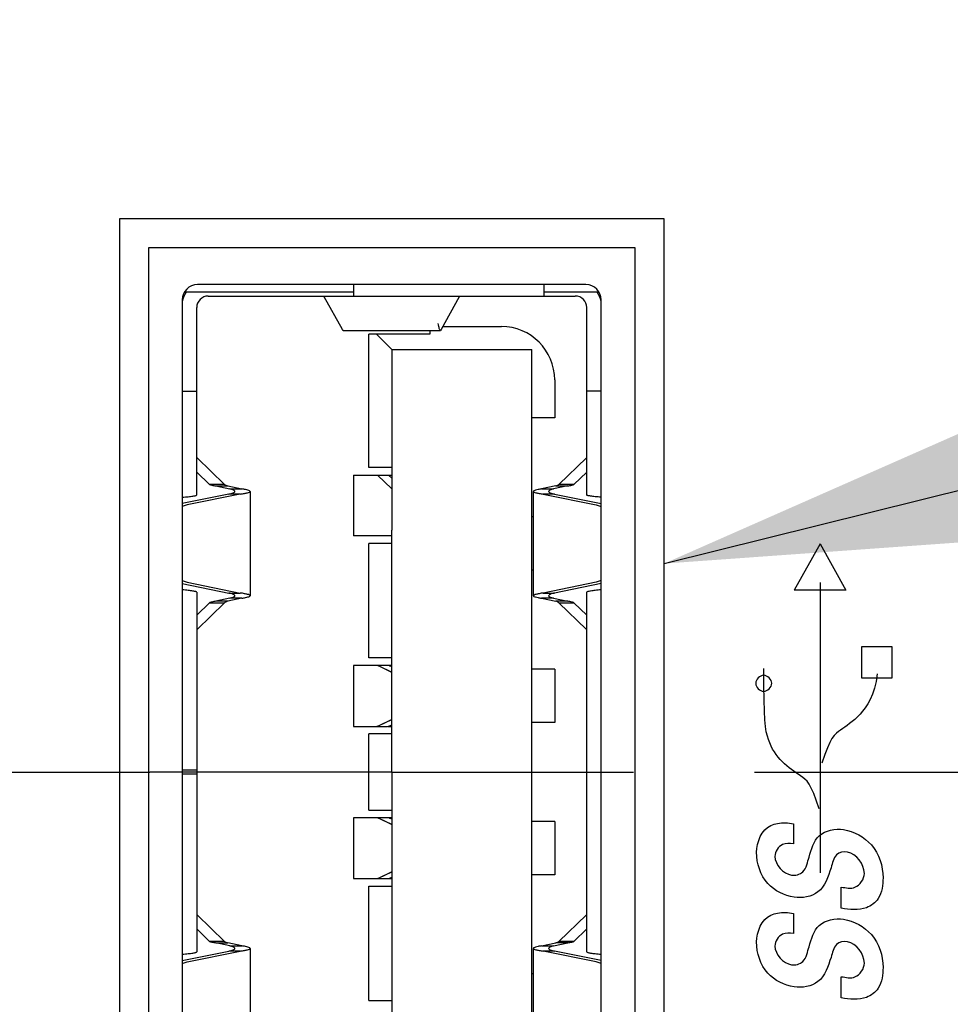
# Model space of a CAD drawing. Header units: inches. Extents: x 0.2 to 16.8, y 0.2 to 10.8.
# Tile 10 of 28: x 9.038 to 9.519, y 4.86 to 5.369. Entities that reach past the tile are written whole.
import ezdxf

# ---------------------------------------------------------------- set-up
doc = ezdxf.new("R2010")
doc.units = ezdxf.units.IN
doc.header["$LTSCALE"] = 0.935
doc.header["$MEASUREMENT"] = 0
doc.linetypes.add('CENTER', pattern=[0.6, 0.375, -0.075, 0.075, -0.075])
doc.layers.get('0').update_dxf_attribs({"linetype": 'CONTINUOUS'})
for name, color, linetype in [('DEFAULT_1', 7, 'CENTER'), ('DETAIL', 7, 'CONTINUOUS'), ('DIMENSIONS', 7, 'CONTINUOUS')]:
    doc.layers.add(name, color=color, linetype=linetype)
doc.styles.get("Standard").update_dxf_attribs({"font": 'txt', "width": 0.8})
doc.dimstyles.new('DIMSTYLE_1', dxfattribs={"dimtxt": 0.125, "dimasz": 0.18, "dimexe": 0.125, "dimexo": 0.0625, "dimgap": 0.09, "dimtad": 0, "dimtih": 1, "dimtoh": 1, "dimdec": 3, "dimzin": 4, "dimdsep": 46, "dimtxsty": 'STANDARD', "dimblk": '_FILLED', "dimblk1": '_FILLED', "dimblk2": '_FILLED', "dimcen": 0.09, "dimadec": 0, "dimazin": 0, "dimtp": 0.001, "dimtm": 0.001, "dimtfac": 1, "dimtdec": 3, "dimtofl": 0, "dimtmove": 0, "dimatfit": 3, "dimldrblk": '_FILLED', "dimfxl": 1, "dimtolj": 1, "dimtzin": 4, "dimarcsym": 0})
doc.dimstyles.get("Standard").update_dxf_attribs({"dimtxt": 0.125, "dimasz": 0.18, "dimexe": 0.125, "dimexo": 0.0625, "dimgap": 0.09, "dimtad": 0, "dimtih": 1, "dimtoh": 1, "dimdec": 3, "dimzin": 4, "dimdsep": 46, "dimtxsty": 'STANDARD', "dimblk": '_FILLED', "dimblk1": '_FILLED', "dimblk2": '_FILLED', "dimcen": 0.09, "dimadec": 0, "dimazin": 0, "dimtol": 1, "dimtp": 0.01, "dimtm": 0.01, "dimtfac": 1, "dimtdec": 3, "dimtofl": 0, "dimtmove": 0, "dimatfit": 3, "dimldrblk": '_FILLED', "dimfxl": 1, "dimtolj": 1, "dimtzin": 4, "dimarcsym": 0})

# ---------------------------------------------------------------- blocks, each defined once
blk = doc.blocks.new('*D4')
at = {"layer": 'DIMENSIONS', "color": 2, "linetype": 'CONTINUOUS'}
blk.add_line((9.4180483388, 4.9797952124), (11.440445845, 4.9797952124), dxfattribs=at)
at = {"layer": 'DIMENSIONS', "color": 2, "linetype": 'CONTINUOUS', "insert": (11.502945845, 5.0422952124), "char_height": 0.125, "width": 1.225, "attachment_point": 1, "line_spacing_factor": 0.9}
blk.add_mtext('1.720{\\Ftxt.shx;\\W1.000000;\\H0.125000; }[43.7]', dxfattribs=at)
blk = doc.blocks.new('_FILLED')
at = {"color": 0, "linetype": 'BYBLOCK'}
blk.add_solid([(0, 0), (-1, 0.1736111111), (-1, -0.1736111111)], dxfattribs=at)
blk = doc.blocks.new('*D5')
at = {"layer": 'DIMENSIONS', "color": 2, "linetype": 'CONTINUOUS'}
blk.add_line((9.3023753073, 5.9012518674), (11.440445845, 5.9012518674), dxfattribs=at)
at = {"layer": 'DIMENSIONS', "color": 2, "linetype": 'CONTINUOUS', "insert": (11.502945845, 5.9637518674), "char_height": 0.125, "width": 1.225, "attachment_point": 1, "line_spacing_factor": 0.9}
blk.add_mtext('2.642{\\Ftxt.shx;\\W1.000000;\\H0.125000; }[67.1]', dxfattribs=at)
blk = doc.blocks.new('*D6')
at = {"layer": 'DIMENSIONS', "color": 2, "linetype": 'CONTINUOUS'}
blk.add_line((9.3018753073, 6.8001967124), (11.440445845, 6.8001967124), dxfattribs=at)
at = {"layer": 'DIMENSIONS', "color": 2, "linetype": 'CONTINUOUS', "insert": (11.502945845, 6.8626967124), "char_height": 0.125, "width": 1.325, "attachment_point": 1, "line_spacing_factor": 0.9}
blk.add_mtext('3.541{\\Ftxt.shx;\\W1.000000;\\H0.125000; }[89.94]', dxfattribs=at)
blk = doc.blocks.new('*D7')
at = {"layer": 'DIMENSIONS', "color": 2, "linetype": 'CONTINUOUS'}
blk.add_line((9.1022762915, 7.3088406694), (11.440445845, 7.3088406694), dxfattribs=at)
at = {"layer": 'DIMENSIONS', "color": 2, "linetype": 'CONTINUOUS', "insert": (11.502945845, 7.3713406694), "char_height": 0.125, "width": 1.425, "attachment_point": 1, "line_spacing_factor": 0.9}
blk.add_mtext('4.049{\\Ftxt.shx;\\W1.000000;\\H0.125000; }[102.86]', dxfattribs=at)

msp = doc.modelspace()

# ---------------------------------------------------------------- linework, layer by layer
at = {"color": 7, "linetype": 'CONTINUOUS'}
for p, q in [((9.3713107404, 5.2658582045), (9.0897359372, 5.2658582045)), ((9.0897359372, 5.2658582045), (9.0897359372, 4.6937322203)), ((9.3713107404, 4.6937322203), (9.3713107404, 5.2658582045)), ((9.3563107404, 5.2508582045), (9.1047359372, 5.2508582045)), ((9.1047359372, 5.2508582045), (9.1047359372, 4.7087322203)), ((9.3563107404, 4.7087322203), (9.3563107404, 5.2508582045)), ((9.2304047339, 5.1263854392), (9.2231723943, 5.1333385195)), ((9.2304976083, 5.1262302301), (9.2231723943, 5.1333385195)), ((9.2304169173, 5.0314249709), (9.2240092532, 5.0345056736)), ((9.2305233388, 5.031332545), (9.224009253, 5.0345056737)), ((9.2240092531, 5.0038249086), (9.2305233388, 5.0069980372)), ((9.2240092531, 5.0038249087), (9.2304169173, 5.0069056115)), ((9.2304169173, 4.9526848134), (9.2240092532, 4.9557655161)), ((9.2305233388, 4.9525923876), (9.224009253, 4.9557655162)), ((9.2240092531, 4.9250847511), (9.2305233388, 4.9282578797)), ((9.2240092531, 4.9250847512), (9.2304169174, 4.928165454))]:
    msp.add_line(p, q, dxfattribs=at)
at = {"color": 6, "linetype": 'CONTINUOUS'}
for p, q in [((9.2108382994, 5.2278267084), (9.1234804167, 5.2278267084)), ((9.3309167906, 5.231763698), (9.130129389, 5.231763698)), ((9.2108382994, 5.231763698), (9.2108382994, 5.2258582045)), ((9.3092634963, 5.2258582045), (9.3092634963, 5.231763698)), ((9.3375657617, 5.2278267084), (9.3092634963, 5.2278267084)), ((9.1222553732, 5.2238896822), (9.1222553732, 4.7357007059)), ((9.135641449, 5.2258582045), (9.3254052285, 5.2258582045)), ((9.1951359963, 5.2258582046), (9.1956570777, 5.225438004)), ((9.2050099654, 5.2086038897), (9.1956570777, 5.225438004)), ((9.2653895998, 5.225438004), (9.2560367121, 5.2086038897)), ((9.2653895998, 5.225438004), (9.2659106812, 5.2258582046)), ((9.3387908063, 4.7357007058), (9.3387908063, 5.2238896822)), ((9.1297359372, 5.1230549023), (9.1297359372, 5.2199526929)), ((9.3313107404, 5.1230549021), (9.3313107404, 5.2199526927)), ((9.2053915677, 5.208141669), (9.2050099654, 5.2086038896)), ((9.2053915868, 5.208141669), (9.2556550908, 5.208141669)), ((9.2502083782, 5.208141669), (9.2502083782, 5.2061731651)), ((9.2560367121, 5.2086038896), (9.2556551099, 5.208141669)), ((9.25687359, 5.2101101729), (9.2872162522, 5.2101101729)), ((9.2502083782, 5.2061731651), (9.2187123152, 5.2061731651)), ((9.2187123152, 5.1372755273), (9.2187123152, 5.2061731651)), ((9.222649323, 5.2061731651), (9.2305233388, 5.1982991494)), ((9.2305233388, 5.1982991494), (9.3029642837, 5.1982991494)), ((9.2305233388, 5.1982991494), (9.2305233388, 5.1048202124)), ((9.3029642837, 4.7612912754), (9.3029642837, 5.1982991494)), ((9.3147753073, 5.1825511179), (9.3147753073, 5.1628660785)), ((9.1222553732, 5.1766456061), (9.1297359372, 5.1766456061)), ((9.3387908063, 5.1766456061), (9.3313107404, 5.1766456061)), ((9.3147753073, 5.1628660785), (9.3029642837, 5.1628660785)), ((9.129929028, 5.1422572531), (9.1441690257, 5.1284785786)), ((9.3311176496, 5.1422572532), (9.3168776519, 5.1284785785)), ((9.2305233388, 5.1372755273), (9.2187123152, 5.1372755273)), ((9.1297359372, 5.1348998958), (9.1363722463, 5.1284785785)), ((9.2108382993, 5.1333385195), (9.2305233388, 5.1333385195)), ((9.2108382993, 5.1333385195), (9.2108382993, 5.1018424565)), ((9.2305233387, 5.1317471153), (9.2288898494, 5.1333385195)), ((9.3313107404, 5.1348998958), (9.3246744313, 5.1284785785)), ((9.1441690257, 5.1284785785), (9.1363722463, 5.1284785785)), ((9.139561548, 5.1277539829), (9.1457636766, 5.1277539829)), ((9.139561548, 5.1277539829), (9.1469131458, 5.1261407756)), ((9.1457636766, 5.1277539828), (9.1531152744, 5.1261407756)), ((9.1469131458, 5.1261407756), (9.1531152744, 5.1261407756)), ((9.3152830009, 5.1277539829), (9.3079314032, 5.1261407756)), ((9.3079314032, 5.1261407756), (9.3141335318, 5.1261407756)), ((9.3214851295, 5.1277539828), (9.3141335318, 5.1261407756)), ((9.3152830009, 5.1277539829), (9.3214851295, 5.1277539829)), ((9.3246744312, 5.1284785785), (9.3168776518, 5.1284785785)), ((9.1463916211, 5.1234653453), (9.1222553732, 5.1185857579)), ((9.1522460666, 5.1234653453), (9.1248500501, 5.1179267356)), ((9.1522460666, 5.1234653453), (9.1463916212, 5.1234653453)), ((9.1572949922, 5.1248688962), (9.1572949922, 5.070942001)), ((9.3037516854, 5.070942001), (9.3037516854, 5.1248688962)), ((9.3146550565, 5.1234653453), (9.308800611, 5.1234653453)), ((9.308800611, 5.1234653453), (9.3361966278, 5.1179267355)), ((9.3146550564, 5.1234653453), (9.3387908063, 5.1185858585)), ((9.1248500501, 5.1179267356), (9.1222455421, 5.1169888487)), ((9.3361966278, 5.1179267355), (9.3388006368, 5.1169891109)), ((9.3037516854, 5.1116849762), (9.3029642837, 5.1116849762)), ((9.2304800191, 5.1018424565), (9.2108382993, 5.1018424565)), ((9.2305233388, 5.0979054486), (9.2187123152, 5.0979054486)), ((9.2187123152, 5.0388503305), (9.2187123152, 5.0979054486)), ((9.3037516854, 5.084125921), (9.3029642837, 5.084125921)), ((9.1222455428, 5.0788220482), (9.12485005, 5.0778841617)), ((9.1222553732, 5.0772251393), (9.1463916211, 5.0723455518)), ((9.12485005, 5.0778841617), (9.1522460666, 5.0723455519)), ((9.3361966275, 5.0778841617), (9.308800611, 5.0723455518)), ((9.3387908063, 5.0772250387), (9.3146550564, 5.0723455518)), ((9.3388006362, 5.078821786), (9.3361966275, 5.0778841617)), ((9.1297359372, 5.0727559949), (9.1297359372, 4.8868344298)), ((9.1463916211, 5.0723455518), (9.1522460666, 5.0723455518)), ((9.308800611, 5.0723455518), (9.3146550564, 5.0723455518)), ((9.3313107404, 4.88683443), (9.3313107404, 5.0727559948)), ((9.1363722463, 5.0673323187), (9.1297359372, 5.0609110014)), ((9.1441690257, 5.0673323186), (9.129929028, 5.0535536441)), ((9.1363722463, 5.0673323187), (9.1441690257, 5.0673323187)), ((9.1469131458, 5.0696701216), (9.139561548, 5.0680569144)), ((9.1457636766, 5.0680569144), (9.139561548, 5.0680569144)), ((9.1531152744, 5.0696701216), (9.1457636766, 5.0680569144)), ((9.1531152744, 5.0696701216), (9.1469131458, 5.0696701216)), ((9.3141335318, 5.0696701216), (9.3079314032, 5.0696701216)), ((9.3079314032, 5.0696701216), (9.3152830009, 5.0680569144)), ((9.3141335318, 5.0696701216), (9.3214851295, 5.0680569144)), ((9.3214851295, 5.0680569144), (9.315283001, 5.0680569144)), ((9.3168776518, 5.0673323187), (9.3246744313, 5.0673323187)), ((9.3168776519, 5.0673323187), (9.3311176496, 5.053553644)), ((9.3246744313, 5.0673323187), (9.3313107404, 5.0609110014)), ((9.2280072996, 5.0349133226), (9.2108382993, 5.0349133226)), ((9.2108382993, 5.0349133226), (9.2108382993, 5.0034172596)), ((9.2305233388, 5.0388503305), (9.2187123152, 5.0388503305)), ((9.2305233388, 5.0349133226), (9.2283011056, 5.0349133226)), ((9.2305233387, 5.0341176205), (9.2297267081, 5.0345056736)), ((9.3147753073, 5.0329448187), (9.3029642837, 5.0329448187)), ((9.3147753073, 5.0329448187), (9.3147753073, 5.0053857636)), ((9.229726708, 5.0038249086), (9.2305233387, 5.0042129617)), ((9.3147753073, 5.0053857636), (9.3029642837, 5.0053857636)), ((9.2108382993, 5.0034172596), (9.2280072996, 5.0034172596)), ((9.2305233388, 4.9994802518), (9.2187123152, 4.9994802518)), ((9.2187123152, 4.960110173), (9.2187123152, 4.9994802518)), ((9.2283011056, 5.0034172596), (9.2305233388, 5.0034172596)), ((9.1297359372, 4.9807794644), (9.1222553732, 4.9807794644)), ((9.1222553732, 4.9788109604), (9.1297359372, 4.9788109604)), ((9.2187123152, 4.960110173), (9.2305233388, 4.960110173)), ((9.2280072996, 4.9561731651), (9.2108382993, 4.9561731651)), ((9.2108382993, 4.9561731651), (9.2108382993, 4.9246771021)), ((9.2305233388, 4.9561731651), (9.2283011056, 4.9561731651)), ((9.2305233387, 4.955377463), (9.2297267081, 4.9557655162)), ((9.3147753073, 4.9542046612), (9.3029642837, 4.9542046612)), ((9.3147753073, 4.9542046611), (9.3147753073, 4.9266456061)), ((9.2108382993, 4.9246771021), (9.2280072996, 4.9246771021)), ((9.2283011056, 4.9246771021), (9.2305233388, 4.9246771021)), ((9.2297267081, 4.9250847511), (9.2305233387, 4.9254728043)), ((9.3147753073, 4.9266456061), (9.3029642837, 4.9266456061)), ((9.2187123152, 4.9207400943), (9.2305233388, 4.9207400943)), ((9.2187123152, 4.8616849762), (9.2187123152, 4.9207400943)), ((9.129929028, 4.9060367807), (9.1441690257, 4.8922581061)), ((9.3311176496, 4.9060367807), (9.3168776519, 4.8922581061)), ((9.1297359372, 4.8986794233), (9.1363722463, 4.8922581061)), ((9.3313107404, 4.8986794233), (9.3246744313, 4.8922581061)), ((9.1441690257, 4.8922581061), (9.1363722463, 4.8922581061)), ((9.3246744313, 4.8922581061), (9.3168776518, 4.8922581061)), ((9.1222553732, 4.8823652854), (9.1463916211, 4.8872448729)), ((9.1248500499, 4.8817062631), (9.1522460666, 4.8872448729)), ((9.139561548, 4.8915335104), (9.1457636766, 4.8915335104)), ((9.1469131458, 4.8899203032), (9.139561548, 4.8915335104)), ((9.1531152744, 4.8899203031), (9.1457636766, 4.8915335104)), ((9.1522460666, 4.8872448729), (9.1463916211, 4.8872448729)), ((9.1469131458, 4.8899203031), (9.1531152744, 4.8899203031)), ((9.1572949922, 4.8886484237), (9.1572949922, 4.8347215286)), ((9.3037516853, 4.8347215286), (9.3037516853, 4.8886484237)), ((9.3079314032, 4.8899203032), (9.315283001, 4.8915335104)), ((9.3079314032, 4.8899203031), (9.3141335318, 4.8899203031)), ((9.3146550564, 4.8872448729), (9.308800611, 4.8872448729)), ((9.3361966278, 4.881706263), (9.308800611, 4.8872448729)), ((9.3141335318, 4.8899203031), (9.3214851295, 4.8915335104)), ((9.3387908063, 4.8823653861), (9.3146550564, 4.8872448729)), ((9.3214851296, 4.8915335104), (9.315283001, 4.8915335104)), ((9.1222455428, 4.8807683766), (9.1248500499, 4.8817062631)), ((9.3388006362, 4.8807686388), (9.3361966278, 4.881706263)), ((9.3037516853, 4.8754645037), (9.3029642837, 4.8754645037)), ((9.2187123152, 4.8616849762), (9.2305233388, 4.8616849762))]:
    msp.add_line(p, q, dxfattribs=at)
at = {"color": 40, "linetype": 'CONTINUOUS'}
for p, q in [((9.4519364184, 5.0978393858), (9.438616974, 5.0738310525)), ((9.4519364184, 5.0978393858), (9.4651739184, 5.0738310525)), ((9.4521808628, 4.9277546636), (9.4521808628, 5.0778199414)), ((9.4651739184, 5.0738310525), (9.438616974, 5.0738310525)), ((9.4892628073, 5.0445074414), (9.4732850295, 5.0445074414)), ((9.4732850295, 5.0445074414), (9.4732850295, 5.0285032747)), ((9.4892628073, 5.0285032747), (9.4892628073, 5.0445074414)), ((9.4228558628, 5.0242977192), (9.4228558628, 5.0333310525)), ((9.4815322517, 5.0305379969), (9.4808808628, 5.0265227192)), ((9.4230197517, 5.0171102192), (9.4228558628, 5.0242977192)), ((9.4732850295, 5.0285032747), (9.4892628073, 5.0285032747)), ((9.4808808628, 5.0265227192), (9.4800128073, 5.0230782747)), ((9.4789822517, 5.0200393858), (9.4778697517, 5.0173268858)), ((9.4800128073, 5.0230782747), (9.4789822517, 5.0200393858)), ((9.4231822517, 5.0112504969), (9.4230197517, 5.0171102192)), ((9.476566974, 5.0149935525), (9.475291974, 5.0130129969)), ((9.4778697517, 5.0173268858), (9.476566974, 5.0149935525)), ((9.4234266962, 5.0067741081), (9.4231822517, 5.0112504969)), ((9.472579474, 5.0097310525), (9.4712239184, 5.0082935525)), ((9.4739364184, 5.0112504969), (9.472579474, 5.0097310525)), ((9.475291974, 5.0130129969), (9.4739364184, 5.0112504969)), ((9.4237516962, 5.0032754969), (9.4234266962, 5.0067741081)), ((9.4660155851, 5.0038713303), (9.4647405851, 5.0030032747)), ((9.4672086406, 5.0048491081), (9.4660155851, 5.0038713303)), ((9.4685114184, 5.0058796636), (9.4672086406, 5.0048491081)), ((9.469866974, 5.0069907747), (9.4685114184, 5.0058796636)), ((9.4712239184, 5.0082935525), (9.469866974, 5.0069907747)), ((9.4241308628, 5.0005352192), (9.4237516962, 5.0032754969)), ((9.4247016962, 4.9983921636), (9.4241308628, 5.0005352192)), ((9.4592336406, 4.9986088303), (9.4580947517, 4.9970907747)), ((9.4603461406, 4.9998032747), (9.4592336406, 4.9986088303)), ((9.4613766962, 5.0006977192), (9.4603461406, 4.9998032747)), ((9.4624891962, 5.0014032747), (9.4613766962, 5.0006977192)), ((9.4636280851, 5.0022171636), (9.4624891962, 5.0014032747)), ((9.4647405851, 5.0030032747), (9.4636280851, 5.0022171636)), ((9.4252711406, 4.9965477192), (9.4247016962, 4.9983921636)), ((9.4258947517, 4.9948657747), (9.4252711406, 4.9965477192)), ((9.4266266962, 4.9931838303), (9.4258947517, 4.9948657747)), ((9.4569822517, 4.9950824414), (9.4557072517, 4.9923699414)), ((9.4580947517, 4.9970907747), (9.4569822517, 4.9950824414)), ((9.4274141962, 4.9916643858), (9.4266266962, 4.9931838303)), ((9.4283905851, 4.9902268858), (9.4274141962, 4.9916643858)), ((9.4292586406, 4.9888713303), (9.4283905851, 4.9902268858)), ((9.4302891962, 4.9875143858), (9.4292586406, 4.9888713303)), ((9.4543503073, 4.9888435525), (9.4529128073, 4.9844491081)), ((9.4557072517, 4.9923699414), (9.4543503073, 4.9888435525)), ((9.4313475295, 4.9862935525), (9.4302891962, 4.9875143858)), ((9.4324600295, 4.9851004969), (9.4313475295, 4.9862935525)), ((9.4335711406, 4.9840699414), (9.4324600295, 4.9851004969)), ((9.4359864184, 4.9819810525), (9.4335711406, 4.9840699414)), ((9.437179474, 4.9811129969), (9.4359864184, 4.9819810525)), ((9.438454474, 4.9802171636), (9.437179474, 4.9811129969)), ((9.4396475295, 4.9793491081), (9.438454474, 4.9802171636)), ((9.4418989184, 4.9777491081), (9.4396475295, 4.9793491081)), ((9.4430114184, 4.9770157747), (9.4418989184, 4.9777491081)), ((9.4440697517, 4.9761477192), (9.4430114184, 4.9770157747)), ((9.4451822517, 4.9750088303), (9.4440697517, 4.9761477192)), ((9.4462128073, 4.9734893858), (9.4451822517, 4.9750088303)), ((9.4474058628, 4.9714282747), (9.4462128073, 4.9734893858)), ((9.4486266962, 4.9686879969), (9.4474058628, 4.9714282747)), ((9.4499836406, 4.9652699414), (9.4486266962, 4.9686879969)), ((9.4515016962, 4.9607949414), (9.4499836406, 4.9652699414)), ((9.4381489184, 4.9530629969), (9.4381489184, 4.9427074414)), ((9.4629155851, 4.9093560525), (9.4629155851, 4.9203421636)), ((9.4381489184, 4.9067171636), (9.4381489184, 4.8963546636)), ((9.4629155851, 4.8630032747), (9.4629155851, 4.8739893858))]:
    msp.add_line(p, q, dxfattribs=at)
at = {"color": 6, "linetype": 'CONTINUOUS'}
for centre, radius, start, end in [((9.135641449, 5.2199526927), 0.0137795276, 145.1500954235, 166.8686446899), ((9.130129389, 5.2238896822), 0.0078740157, 90, 180), ((9.3309167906, 5.2238896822), 0.0078740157, 0, 90), ((9.3254052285, 5.2199526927), 0.0137795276, 13.1412356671, 34.8499045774), ((9.135641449, 5.2199526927), 0.0059055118, 90.0000000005, 179.9999983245), ((9.3254052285, 5.2199526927), 0.0059055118, 0, 89.9999999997), ((9.2872162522, 5.1825511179), 0.0275590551, 5.091e-07, 89.9999977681)]:
    msp.add_arc(centre, radius, start, end, dxfattribs=at)
for points, knots in [([(9.2556551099, 5.208141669), (9.2555386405, 5.2081416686), (9.2552825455, 5.2084939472), (9.255081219, 5.2091559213), (9.254811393, 5.2102829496), (9.2546680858, 5.2111569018), (9.2545891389, 5.2116639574)], [0, 0, 0, 0, 0.0931421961, 0.2861200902, 0.5896149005, 1, 1, 1, 1]), ([(9.1363722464, 5.1284785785), (9.1365014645, 5.1283973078), (9.1368698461, 5.1282627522), (9.1379282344, 5.1279954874), (9.1388620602, 5.1278537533), (9.1395615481, 5.1277539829)], [0, 0, 0, 0, 0.1395536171, 0.3540548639, 1, 1, 1, 1]), ([(9.1441690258, 5.1284785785), (9.1443057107, 5.1283066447), (9.1448607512, 5.1280344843), (9.1454093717, 5.1278550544), (9.1457636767, 5.1277539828)], [0, 0, 0, 0, 0.3734926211, 1, 1, 1, 1]), ([(9.1494209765, 5.1248688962), (9.1494209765, 5.1249879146), (9.1492229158, 5.1252751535), (9.1483737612, 5.1257318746), (9.1475478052, 5.1259736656), (9.1469131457, 5.1261407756)], [0, 0, 0, 0, 0.1229751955, 0.321890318, 1, 1, 1, 1]), ([(9.1572949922, 5.1248688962), (9.1572949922, 5.1250080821), (9.1568735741, 5.1253133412), (9.1560852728, 5.1255532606), (9.1547484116, 5.1258744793), (9.1537137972, 5.1260462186), (9.1531152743, 5.1261407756)], [0, 0, 0, 0, 0.0937651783, 0.2878246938, 0.5917931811, 1, 1, 1, 1]), ([(9.3079314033, 5.1261407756), (9.3073328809, 5.1260462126), (9.3062982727, 5.1258744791), (9.3049613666, 5.1255533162), (9.3041731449, 5.1253132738), (9.3037516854, 5.1250080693), (9.3037516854, 5.1248688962)], [0, 0, 0, 0, 0.4082085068, 0.7121787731, 0.9062431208, 1, 1, 1, 1]), ([(9.3141335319, 5.1261407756), (9.3134988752, 5.1259736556), (9.3126728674, 5.1257319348), (9.3118237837, 5.1252751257), (9.3116257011, 5.1249879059), (9.3116257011, 5.1248688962)], [0, 0, 0, 0, 0.6781108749, 0.8770335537, 1, 1, 1, 1]), ([(9.3152830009, 5.127753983), (9.3156373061, 5.1278550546), (9.3161859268, 5.1280344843), (9.3167409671, 5.1283066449), (9.3168776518, 5.1284785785)], [0, 0, 0, 0, 0.6265079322, 1, 1, 1, 1]), ([(9.3214851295, 5.1277539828), (9.322184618, 5.1278537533), (9.3231184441, 5.1279954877), (9.3241768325, 5.1282627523), (9.3245452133, 5.1283973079), (9.3246744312, 5.1284785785)], [0, 0, 0, 0, 0.6459457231, 0.8604466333, 1, 1, 1, 1]), ([(9.1223355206, 5.1218367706), (9.1233530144, 5.1219297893), (9.1251563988, 5.1221044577), (9.1272511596, 5.1223614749), (9.1285247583, 5.1225733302), (9.1291626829, 5.1227267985), (9.1295374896, 5.1228427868), (9.1297359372, 5.1229887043), (9.1297359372, 5.1230549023)], [0, 0, 0, 0, 0.4050804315, 0.7189924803, 0.8344588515, 0.919642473, 0.9737549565, 1, 1, 1, 1]), ([(9.146391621, 5.1234653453), (9.147153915, 5.1236502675), (9.1481461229, 5.1239201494), (9.1491675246, 5.124411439), (9.1494209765, 5.1247346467), (9.1494209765, 5.1248688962)], [0, 0, 0, 0, 0.6843424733, 0.8828757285, 1, 1, 1, 1]), ([(9.1522460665, 5.1234653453), (9.152965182, 5.123570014), (9.1542080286, 5.1237597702), (9.1558292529, 5.124114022), (9.1567624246, 5.1243749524), (9.1572949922, 5.1247084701), (9.1572949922, 5.1248688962)], [0, 0, 0, 0, 0.4091230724, 0.715038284, 0.9096812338, 1, 1, 1, 1]), ([(9.3037516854, 5.1248688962), (9.3037516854, 5.1247084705), (9.3042842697, 5.1243749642), (9.3052174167, 5.1241139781), (9.3068386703, 5.1237598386), (9.3080814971, 5.1235700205), (9.3088006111, 5.1234653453)], [0, 0, 0, 0, 0.0903186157, 0.2849645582, 0.59087705, 1, 1, 1, 1]), ([(9.3116257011, 5.1248688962), (9.3116257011, 5.1247346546), (9.3118791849, 5.1244114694), (9.3129005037, 5.1239200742), (9.3138927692, 5.1236502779), (9.3146550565, 5.1234653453)], [0, 0, 0, 0, 0.117117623, 0.3156594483, 1, 1, 1, 1]), ([(9.3387124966, 5.1218366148), (9.3376949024, 5.1219296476), (9.3358912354, 5.1221043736), (9.3337961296, 5.1223613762), (9.3325222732, 5.1225731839), (9.3318842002, 5.1227266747), (9.3315093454, 5.1228427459), (9.3313107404, 5.1229886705), (9.3313107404, 5.1230549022)], [0, 0, 0, 0, 0.4050483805, 0.7189790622, 0.8344423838, 0.9196211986, 0.9737462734, 1, 1, 1, 1]), ([(9.1297359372, 5.0727559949), (9.1297359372, 5.0728221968), (9.1295374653, 5.0729681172), (9.1291626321, 5.073084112), (9.1285246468, 5.0732375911), (9.1272509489, 5.0734494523), (9.1251560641, 5.0737064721), (9.1233525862, 5.0738811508), (9.1223350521, 5.0739741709)], [0, 0, 0, 0, 0.0262449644, 0.0803584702, 0.1655443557, 0.2810145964, 0.5949286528, 1, 1, 1, 1]), ([(9.1494209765, 5.070942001), (9.1494209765, 5.0710762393), (9.1491674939, 5.0713994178), (9.1481461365, 5.0718907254), (9.1471539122, 5.0721606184), (9.146391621, 5.0723455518)], [0, 0, 0, 0, 0.117115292, 0.3156528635, 1, 1, 1, 1]), ([(9.1469131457, 5.0696701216), (9.1475478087, 5.0698372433), (9.1483737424, 5.0700791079), (9.1492229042, 5.0705357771), (9.1494209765, 5.0708229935), (9.1494209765, 5.070942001)], [0, 0, 0, 0, 0.6781221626, 0.8770350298, 1, 1, 1, 1]), ([(9.1572949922, 5.070942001), (9.1572949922, 5.0711024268), (9.1567624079, 5.071435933), (9.1558292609, 5.0716969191), (9.1542080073, 5.0720510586), (9.1529651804, 5.0722408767), (9.1522460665, 5.0723455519)], [0, 0, 0, 0, 0.0903186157, 0.2849645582, 0.59087705, 1, 1, 1, 1]), ([(9.1531152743, 5.0696701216), (9.1537137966, 5.0697646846), (9.1547484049, 5.0699364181), (9.156085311, 5.070257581), (9.1568735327, 5.0704976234), (9.1572949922, 5.0708028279), (9.1572949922, 5.070942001)], [0, 0, 0, 0, 0.408208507, 0.7121787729, 0.906243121, 1, 1, 1, 1]), ([(9.3088006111, 5.0723455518), (9.3080814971, 5.0722408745), (9.3068386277, 5.0720511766), (9.30521747, 5.0716967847), (9.3042841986, 5.0714360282), (9.3037516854, 5.0711024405), (9.3037516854, 5.070942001)], [0, 0, 0, 0, 0.4091215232, 0.7150368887, 0.9096740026, 1, 1, 1, 1]), ([(9.3037516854, 5.070942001), (9.3037516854, 5.0708028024), (9.3041730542, 5.0704974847), (9.3049614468, 5.0702577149), (9.3062982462, 5.0699363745), (9.3073328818, 5.0697646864), (9.3079314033, 5.0696701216)], [0, 0, 0, 0, 0.0937734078, 0.2878260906, 0.591794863, 1, 1, 1, 1]), ([(9.3146550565, 5.0723455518), (9.3138927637, 5.0721606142), (9.3129006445, 5.0718906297), (9.3118791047, 5.0713995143), (9.3116257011, 5.0710762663), (9.3116257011, 5.070942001)], [0, 0, 0, 0, 0.6843419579, 0.8828624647, 1, 1, 1, 1]), ([(9.3116257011, 5.070942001), (9.3116257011, 5.0708229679), (9.3118237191, 5.0705356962), (9.3126729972, 5.0700791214), (9.3134988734, 5.0698372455), (9.3141335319, 5.0696701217)], [0, 0, 0, 0, 0.1229898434, 0.3218904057, 1, 1, 1, 1]), ([(9.3387106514, 5.0739740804), (9.3376932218, 5.0738810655), (9.335889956, 5.0737064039), (9.3337953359, 5.0734493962), (9.3325218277, 5.0732375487), (9.3318839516, 5.0730840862), (9.3315091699, 5.0729681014), (9.3313107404, 5.0728221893), (9.3313107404, 5.0727559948)], [0, 0, 0, 0, 0.4050821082, 0.7189934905, 0.8344592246, 0.9196423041, 0.9737546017, 1, 1, 1, 1]), ([(9.1395615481, 5.0680569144), (9.1388620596, 5.0679571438), (9.1379282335, 5.0678154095), (9.1368698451, 5.0675481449), (9.1365014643, 5.0674135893), (9.1363722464, 5.0673323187)], [0, 0, 0, 0, 0.6459457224, 0.860446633, 1, 1, 1, 1]), ([(9.1457636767, 5.0680569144), (9.1454093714, 5.0679558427), (9.1448607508, 5.0677764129), (9.1443057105, 5.0675042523), (9.1441690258, 5.0673323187)], [0, 0, 0, 0, 0.6265079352, 1, 1, 1, 1]), ([(9.3168776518, 5.0673323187), (9.3167409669, 5.0675042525), (9.3161859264, 5.067776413), (9.3156373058, 5.0679558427), (9.3152830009, 5.0680569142)], [0, 0, 0, 0, 0.373492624, 1, 1, 1, 1]), ([(9.3246744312, 5.0673323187), (9.3245452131, 5.0674135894), (9.3241768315, 5.067548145), (9.3231184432, 5.0678154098), (9.3221846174, 5.0679571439), (9.3214851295, 5.0680569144)], [0, 0, 0, 0, 0.1395536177, 0.3540548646, 1, 1, 1, 1]), ([(9.224009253, 5.0345056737), (9.2238726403, 5.0345722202), (9.2233277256, 5.0348039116), (9.2227297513, 5.0349133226), (9.2222898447, 5.0349133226)], [0, 0, 0, 0, 0.2567453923, 1, 1, 1, 1]), ([(9.2297267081, 5.0345056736), (9.2295900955, 5.0345722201), (9.2290451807, 5.0348039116), (9.2284472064, 5.0349133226), (9.2280072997, 5.0349133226)], [0, 0, 0, 0, 0.2567453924, 1, 1, 1, 1]), ([(9.2222898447, 5.0034172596), (9.2227297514, 5.0034172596), (9.2233277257, 5.0035266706), (9.2238726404, 5.0037583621), (9.2240092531, 5.0038249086)], [0, 0, 0, 0, 0.7432546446, 1, 1, 1, 1]), ([(9.2280072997, 5.0034172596), (9.2284472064, 5.0034172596), (9.2290451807, 5.0035266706), (9.2295900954, 5.0037583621), (9.229726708, 5.0038249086)], [0, 0, 0, 0, 0.7432546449, 1, 1, 1, 1]), ([(9.224009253, 4.9557655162), (9.2238726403, 4.9558320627), (9.2233277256, 4.9560637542), (9.2227297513, 4.9561731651), (9.2222898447, 4.9561731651)], [0, 0, 0, 0, 0.2567453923, 1, 1, 1, 1]), ([(9.2297267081, 4.9557655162), (9.2295900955, 4.9558320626), (9.2290451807, 4.9560637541), (9.2284472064, 4.9561731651), (9.2280072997, 4.9561731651)], [0, 0, 0, 0, 0.2567453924, 1, 1, 1, 1]), ([(9.2222898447, 4.9246771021), (9.2227297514, 4.9246771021), (9.2233277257, 4.9247865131), (9.2238726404, 4.9250182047), (9.2240092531, 4.9250847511)], [0, 0, 0, 0, 0.7432546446, 1, 1, 1, 1]), ([(9.2280072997, 4.9246771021), (9.2284472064, 4.9246771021), (9.2290451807, 4.9247865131), (9.2295900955, 4.9250182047), (9.2297267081, 4.9250847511)], [0, 0, 0, 0, 0.7432546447, 1, 1, 1, 1]), ([(9.1363722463, 4.8922581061), (9.1365014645, 4.8921768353), (9.136869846, 4.8920422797), (9.1379282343, 4.891775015), (9.1388620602, 4.8916332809), (9.1395615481, 4.8915335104)], [0, 0, 0, 0, 0.139553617, 0.3540548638, 1, 1, 1, 1]), ([(9.1441690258, 4.8922581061), (9.1443057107, 4.8920861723), (9.1448607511, 4.8918140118), (9.1454093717, 4.891634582), (9.1457636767, 4.8915335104)], [0, 0, 0, 0, 0.3734926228, 1, 1, 1, 1]), ([(9.3152830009, 4.8915335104), (9.3156373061, 4.891634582), (9.3161859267, 4.8918140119), (9.3167409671, 4.8920861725), (9.3168776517, 4.8922581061)], [0, 0, 0, 0, 0.626507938, 1, 1, 1, 1]), ([(9.3214851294, 4.8915335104), (9.322184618, 4.891633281), (9.323118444, 4.8917750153), (9.3241768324, 4.8920422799), (9.3245452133, 4.8921768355), (9.3246744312, 4.8922581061)], [0, 0, 0, 0, 0.6459457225, 0.8604466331, 1, 1, 1, 1]), ([(9.1223355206, 4.8856162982), (9.1233530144, 4.8857093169), (9.1251563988, 4.8858839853), (9.1272511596, 4.8861410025), (9.1285247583, 4.8863528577), (9.1291626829, 4.8865063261), (9.1295374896, 4.8866223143), (9.1297359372, 4.8867682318), (9.1297359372, 4.8868344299)], [0, 0, 0, 0, 0.4050804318, 0.7189924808, 0.8344588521, 0.9196424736, 0.9737549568, 1, 1, 1, 1]), ([(9.146391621, 4.8872448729), (9.1471538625, 4.8874297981), (9.1481460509, 4.887698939), (9.1491679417, 4.8881903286), (9.1494209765, 4.8885140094), (9.1494209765, 4.8886484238)], [0, 0, 0, 0, 0.6842194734, 0.8827454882, 1, 1, 1, 1]), ([(9.1494209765, 4.8886484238), (9.1494209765, 4.8887676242), (9.1492233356, 4.8890553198), (9.1483736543, 4.8895120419), (9.1475477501, 4.8897531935), (9.1469131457, 4.8899203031)], [0, 0, 0, 0, 0.1231464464, 0.3220382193, 1, 1, 1, 1]), ([(9.1522460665, 4.8872448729), (9.1529651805, 4.8873495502), (9.1542080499, 4.8875392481), (9.1558292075, 4.88789364), (9.156762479, 4.8881543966), (9.1572949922, 4.8884879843), (9.1572949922, 4.8886484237)], [0, 0, 0, 0, 0.4091215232, 0.7150368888, 0.9096740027, 1, 1, 1, 1]), ([(9.1572949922, 4.8886484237), (9.1572949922, 4.8887876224), (9.1568736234, 4.8890929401), (9.1560852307, 4.8893327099), (9.1547484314, 4.8896540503), (9.1537137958, 4.8898257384), (9.1531152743, 4.8899203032)], [0, 0, 0, 0, 0.0937734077, 0.2878260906, 0.591794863, 1, 1, 1, 1]), ([(9.3079314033, 4.8899203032), (9.3073328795, 4.8898257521), (9.3062982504, 4.8896540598), (9.304961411, 4.8893327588), (9.304173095, 4.8890928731), (9.3037516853, 4.8887876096), (9.3037516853, 4.8886484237)], [0, 0, 0, 0, 0.4082066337, 0.71217761, 0.9062349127, 1, 1, 1, 1]), ([(9.3037516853, 4.8886484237), (9.3037516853, 4.8884879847), (9.3042842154, 4.8881544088), (9.3052174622, 4.8878935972), (9.3068386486, 4.8875393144), (9.3080814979, 4.8873495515), (9.3088006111, 4.8872448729)], [0, 0, 0, 0, 0.0903257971, 0.284965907, 0.590878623, 1, 1, 1, 1]), ([(9.3141335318, 4.8899203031), (9.3134989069, 4.889753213), (9.3126730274, 4.8895117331), (9.3118234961, 4.8890550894), (9.3116257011, 4.8887675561), (9.3116257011, 4.8886484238)], [0, 0, 0, 0, 0.678013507, 0.8769174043, 1, 1, 1, 1]), ([(9.3116257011, 4.8886484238), (9.3116257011, 4.8885141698), (9.3118791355, 4.888190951), (9.3129006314, 4.8876998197), (9.3138927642, 4.887429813), (9.3146550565, 4.8872448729)], [0, 0, 0, 0, 0.117128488, 0.3156533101, 1, 1, 1, 1]), ([(9.3313107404, 4.88683443), (9.3313107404, 4.8867682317), (9.3315091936, 4.8866223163), (9.3318840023, 4.8865063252), (9.3325219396, 4.8863528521), (9.3337955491, 4.8861409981), (9.3358902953, 4.8858839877), (9.3376936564, 4.8857093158), (9.3387111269, 4.8856162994)], [0, 0, 0, 0, 0.0262452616, 0.0803585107, 0.1655439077, 0.2810135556, 0.5949271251, 1, 1, 1, 1])]:
    msp.add_open_spline(points, degree=3, knots=knots, dxfattribs=at)
at = {"color": 40, "linetype": 'CONTINUOUS'}
for points in [[(9.422829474, 5.0298046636), (9.420866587, 5.0298046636), (9.4186516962, 5.0276175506), (9.4186516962, 5.0256546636)], [(9.426979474, 5.0256546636), (9.426979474, 5.0276109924), (9.4247858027, 5.0298046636), (9.422829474, 5.0298046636)], [(9.4186516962, 5.0256546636), (9.4186516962, 5.0236917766), (9.420866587, 5.0215046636), (9.422829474, 5.0215046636)], [(9.422829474, 5.0215046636), (9.4247858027, 5.0215046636), (9.426979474, 5.0236983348), (9.426979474, 5.0256546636)], [(9.4191197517, 4.9383129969), (9.4191197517, 4.9435574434), (9.4217525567, 4.9499979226), (9.4265114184, 4.9522018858)], [(9.4748239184, 4.9274157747), (9.4748239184, 4.9321112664), (9.4706770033, 4.9376424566), (9.4660489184, 4.9384352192)], [(9.4286003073, 4.9362116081), (9.4286003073, 4.9319005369), (9.4328695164, 4.9272094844), (9.4371183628, 4.9264796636)], [(9.4191197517, 4.8919602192), (9.4191197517, 4.8972046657), (9.4217525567, 4.9036451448), (9.4265114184, 4.9058491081)], [(9.4748239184, 4.8810629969), (9.4748239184, 4.8857584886), (9.4706770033, 4.8912896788), (9.4660489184, 4.8920824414)], [(9.4286003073, 4.8898588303), (9.4286003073, 4.8855495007), (9.4328702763, 4.8808577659), (9.4371183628, 4.8801338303)]]:
    msp.add_open_spline(points, degree=3, dxfattribs=at)
for points, knots in [([(9.4265114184, 4.9522018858), (9.427599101, 4.95270325), (9.4314152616, 4.9538493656), (9.4354531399, 4.9535303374), (9.4381489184, 4.9530629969)], [0, 0, 0, 0, 0.3044677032, 1, 1, 1, 1]), ([(9.4462322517, 4.9358379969), (9.4474551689, 4.9397108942), (9.4497797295, 4.9487234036), (9.4597932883, 4.9507639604), (9.464041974, 4.9500393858)], [0, 0, 0, 0, 0.4851493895, 1, 1, 1, 1]), ([(9.464041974, 4.9500393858), (9.469462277, 4.9491119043), (9.4806626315, 4.9432813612), (9.4844683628, 4.9311301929), (9.4844683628, 4.9251435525)], [0, 0, 0, 0, 0.478775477, 1, 1, 1, 1]), ([(9.4381489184, 4.9427074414), (9.4362925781, 4.9429047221), (9.4316532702, 4.9433783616), (9.4286003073, 4.9386419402), (9.4286003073, 4.9362116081)], [0, 0, 0, 0, 0.4344284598, 1, 1, 1, 1]), ([(9.4385836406, 4.9151060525), (9.4335515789, 4.91596817), (9.4227653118, 4.9209506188), (9.4191197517, 4.9325779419), (9.4191197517, 4.9383129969)], [0, 0, 0, 0, 0.4709570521, 1, 1, 1, 1]), ([(9.4660489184, 4.9384352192), (9.4641558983, 4.9387586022), (9.4589792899, 4.9376679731), (9.458339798, 4.9326590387), (9.4576128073, 4.9303518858)], [0, 0, 0, 0, 0.442557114, 1, 1, 1, 1]), ([(9.4371183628, 4.9264796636), (9.4391381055, 4.9261358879), (9.4447429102, 4.9277665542), (9.4453708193, 4.9332196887), (9.4462322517, 4.9358379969)], [0, 0, 0, 0, 0.4263724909, 1, 1, 1, 1]), ([(9.4576128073, 4.9303518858), (9.4561204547, 4.9258237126), (9.4530744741, 4.9162228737), (9.4426850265, 4.9144071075), (9.4385836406, 4.9151060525)], [0, 0, 0, 0, 0.5340064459, 1, 1, 1, 1]), ([(9.4629155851, 4.9203421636), (9.4652362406, 4.9199432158), (9.4709181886, 4.9186359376), (9.4748239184, 4.9245238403), (9.4748239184, 4.9274157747)], [0, 0, 0, 0, 0.4488017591, 1, 1, 1, 1]), ([(9.4844683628, 4.9251435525), (9.4844683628, 4.9214707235), (9.4836806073, 4.9147219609), (9.4746353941, 4.9077105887), (9.4672159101, 4.9086705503), (9.4629155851, 4.9093560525)], [0, 0, 0, 0, 0.3473518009, 0.5881689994, 1, 1, 1, 1]), ([(9.4265114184, 4.9058491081), (9.4275991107, 4.9063504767), (9.4314154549, 4.9074972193), (9.4354516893, 4.9071757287), (9.4381489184, 4.9067171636)], [0, 0, 0, 0, 0.3044738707, 1, 1, 1, 1]), ([(9.4462322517, 4.8894852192), (9.4474553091, 4.8933579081), (9.4497799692, 4.9023699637), (9.4597932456, 4.9044111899), (9.464041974, 4.9036866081)], [0, 0, 0, 0, 0.4851372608, 1, 1, 1, 1]), ([(9.464041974, 4.9036866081), (9.469462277, 4.9027591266), (9.4806626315, 4.8969285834), (9.4844683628, 4.8847774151), (9.4844683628, 4.8787907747)], [0, 0, 0, 0, 0.478775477, 1, 1, 1, 1]), ([(9.4385836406, 4.8687532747), (9.4335515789, 4.8696153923), (9.4227653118, 4.874597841), (9.4191197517, 4.8862251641), (9.4191197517, 4.8919602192)], [0, 0, 0, 0, 0.4709570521, 1, 1, 1, 1]), ([(9.4381489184, 4.8963546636), (9.4362925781, 4.8965519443), (9.4316532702, 4.8970255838), (9.4286003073, 4.8922891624), (9.4286003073, 4.8898588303)], [0, 0, 0, 0, 0.4344284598, 1, 1, 1, 1]), ([(9.4660489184, 4.8920824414), (9.4641558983, 4.8924058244), (9.4589792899, 4.8913151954), (9.458339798, 4.886306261), (9.4576128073, 4.8839991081)], [0, 0, 0, 0, 0.442557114, 1, 1, 1, 1]), ([(9.4371183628, 4.8801338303), (9.4391371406, 4.8797878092), (9.4447441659, 4.8814128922), (9.4453709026, 4.8868671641), (9.4462322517, 4.8894852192)], [0, 0, 0, 0, 0.4263277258, 1, 1, 1, 1]), ([(9.4576128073, 4.8839991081), (9.4561204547, 4.8794709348), (9.4530744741, 4.8698700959), (9.4426850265, 4.8680543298), (9.4385836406, 4.8687532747)], [0, 0, 0, 0, 0.5340064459, 1, 1, 1, 1]), ([(9.4629155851, 4.8739893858), (9.4652362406, 4.873590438), (9.4709181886, 4.8722831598), (9.4748239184, 4.8781710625), (9.4748239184, 4.8810629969)], [0, 0, 0, 0, 0.4488017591, 1, 1, 1, 1]), ([(9.4844683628, 4.8787907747), (9.4844683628, 4.8751179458), (9.4836806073, 4.8683691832), (9.4746353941, 4.8613578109), (9.4672159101, 4.8623177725), (9.4629155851, 4.8630032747)], [0, 0, 0, 0, 0.3473518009, 0.5881689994, 1, 1, 1, 1])]:
    msp.add_open_spline(points, degree=3, knots=knots, dxfattribs=at)
at = {"layer": 'DEFAULT_1', "color": 7, "linetype": 'CENTER'}
for p, q in [((9.2305233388, 4.9797952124), (9.2305233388, 5.1048202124)), ((8.8958776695, 4.9797952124), (9.1054983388, 4.9797952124)), ((9.2305233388, 4.9797952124), (9.1054983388, 4.9797952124)), ((9.2305233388, 4.9797952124), (9.3555483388, 4.9797952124)), ((9.2305233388, 4.9797952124), (9.2305233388, 4.8547702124))]:
    msp.add_line(p, q, dxfattribs=at)

# ---------------------------------------------------------------- dimensions: what is measured, and where the dimension line sits
at = {"layer": 'DIMENSIONS', "color": 2, "linetype": 'CONTINUOUS'}
for feature_location, offset, origin, picture, middle in [((9.1022762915, 7.3088406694), (2.3381695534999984, 0), (9.0397762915, 3.2594224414), '*D7', (12.215445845, 7.3088406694)), ((9.3018753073, 6.8001967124), (2.1385705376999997, 0), (9.2393753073, 3.2594224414), '*D6', (12.165445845, 6.8001967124)), ((9.3023753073, 5.9012518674), (2.138070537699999, 0), (9.2398753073, 3.2594224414), '*D5', (12.115445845, 5.9012518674)), ((9.4180483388, 4.9797952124), (2.022397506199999, 0), (9.3555483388, 3.2594224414), '*D4', (12.115445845, 4.9797952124))]:
    dim = msp.add_ordinate_dim(feature_location=feature_location, offset=offset, dtype=0, origin=origin, dimstyle='DIMSTYLE_1', override={"dimtad": 1, "dimtih": 0, "dimtoh": 0}, dxfattribs=at)
    dim.commit()
    dim.dimension.update_dxf_attribs({"geometry": picture, "text_midpoint": middle})

# ---------------------------------------------------------------- leaders
at = {"layer": 'DETAIL', "color": 2, "linetype": 'CONTINUOUS'}
msp.add_leader([(9.3713107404, 5.0875525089), (11.3286024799, 5.5736801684), (11.5086024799, 5.5736801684)], dimstyle='STANDARD', override={"dimtad": 0}, dxfattribs=at)

doc.saveas('drawing.dxf')
